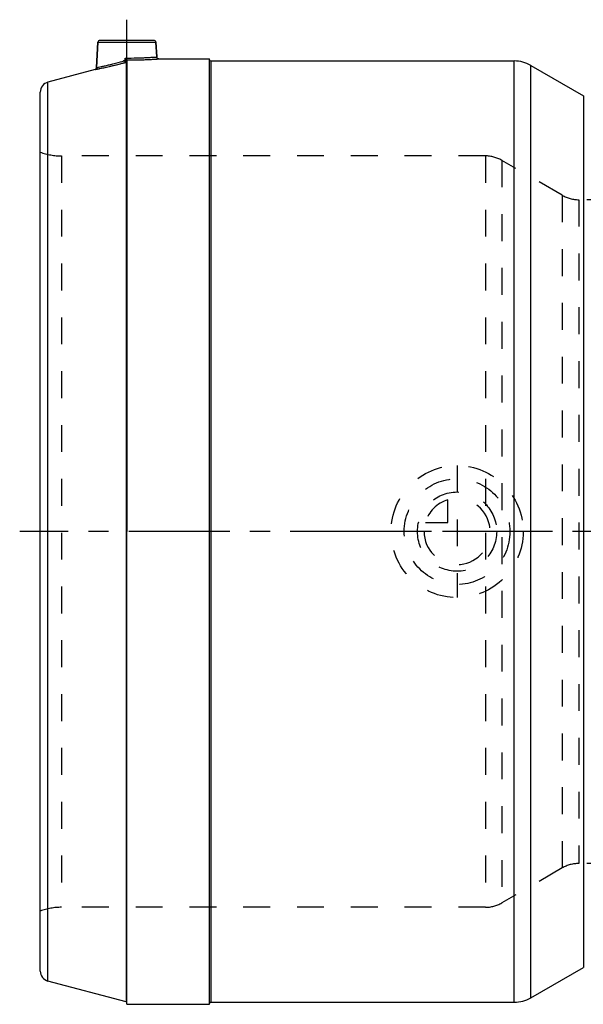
# Model space of a CAD drawing. Header units: millimetres. Extents: x 300 to 703, y 383 to 622.
# Tile 1 of 10: x 300 to 437, y 383 to 622. Entities that reach past the tile are written whole.
import ezdxf

# ---------------------------------------------------------------- set-up
doc = ezdxf.new("R2010")
doc.units = ezdxf.units.MM
doc.header["$LTSCALE"] = 65.185185
doc.linetypes.add('CENTER', pattern=[0.6, 0.375, -0.075, 0.075, -0.075])
doc.linetypes.add('HIDDEN', pattern=[0.2, 0.1, -0.1])
for name, color, linetype in [('KOERPER', 7, 'CONTINUOUS'), ('KONST.EL_MIT_GEO', 7, 'CONTINUOUS'), ('KURVEN', 7, 'CONTINUOUS')]:
    doc.layers.add(name, color=color, linetype=linetype)

msp = doc.modelspace()

# ---------------------------------------------------------------- linework, layer by layer
at = {"layer": 'KOERPER', "color": 2, "linetype": 'CENTER'}
for p, q in [((326.29, 604.78), (326.29, 621.75)), ((703.18, 497.75), (300.29, 497.75))]:
    msp.add_line(p, q, dxfattribs=at)
at = {"layer": 'KOERPER', "color": 7, "linetype": 'Continuous'}
for p, q in [((319.26, 616.28), (318.94, 610.14)), ((333.31, 616.28), (333.5, 612.72)), ((334, 612.25), (346.29, 612.25)), ((346.29, 383.25), (346.29, 612.25)), ((346.59, 611.75), (420.14, 611.75)), ((424.14, 610.68), (436.89, 603.32)), ((326.29, 383.25), (326.29, 497.75)), ((424.14, 384.82), (436.89, 392.18)), ((326.29, 383.25), (346.29, 383.25)), ((346.59, 383.75), (420.14, 383.75))]:
    msp.add_line(p, q, dxfattribs=at)
at = {"layer": 'KOERPER', "color": 8, "linetype": 'HIDDEN'}
for p, q in [((457.29, 578.15), (435.79, 578.15)), ((457.29, 417.35), (435.79, 417.35))]:
    msp.add_line(p, q, dxfattribs=at)
at = {"layer": 'KONST.EL_MIT_GEO', "color": 7, "linetype": 'Continuous'}
for p, q in [((318.94, 610.14), (319.26, 616.28)), ((319.26, 616.28), (333.31, 616.28)), ((332.81, 616.75), (319.76, 616.75)), ((333.5, 612.72), (333.31, 616.28)), ((325.82, 611.85), (325.82, 612.47)), ((325.96, 612.32), (325.82, 612.47)), ((326.06, 611.42), (326.06, 383.81)), ((326.29, 611.99), (326.29, 497.75)), ((346.59, 611.75), (346.59, 383.75)), ((420.14, 383.75), (420.14, 611.75)), ((424.14, 384.82), (424.14, 610.68)), ((318.57, 609.68), (307.14, 606.62)), ((318.57, 609.68), (319.15, 609.8)), ((319.53, 609.88), (319.75, 609.92)), ((307.14, 388.88), (307.14, 606.62)), ((305.29, 391.3), (305.29, 604.2)), ((436.89, 603.32), (436.89, 392.18)), ((326.06, 383.81), (307.14, 388.88))]:
    msp.add_line(p, q, dxfattribs=at)
at = {"layer": 'KONST.EL_MIT_GEO', "color": 8, "linetype": 'HIDDEN'}
for p, q in [((334, 612.25), (333.68, 612.23)), ((346.29, 383.45), (346.29, 612.05)), ((318.72, 609.71), (318.57, 609.68)), ((319.01, 609.77), (318.72, 609.71)), ((310.4, 588.75), (310.4, 406.75)), ((413.14, 588.75), (310.4, 588.75)), ((413.14, 588.75), (413.14, 406.75)), ((417.14, 587.68), (417.14, 407.82)), ((431.79, 579.22), (417.14, 587.68)), ((431.79, 579.22), (431.79, 416.28)), ((435.79, 578.15), (435.79, 417.35)), ((326.29, 383.52), (326.29, 497.75)), ((431.79, 416.28), (417.14, 407.82)), ((413.14, 406.75), (310.4, 406.75))]:
    msp.add_line(p, q, dxfattribs=at)
at = {"layer": 'KONST.EL_MIT_GEO', "color": 7, "linetype": 'Continuous'}
for centre, radius, start, end in [((319.76, 616.25), 0.5, 90, 177), ((332.81, 616.25), 0.5, 3, 90), ((295.04, 727.55), 120.19, 281.8633, 284.8863), ((297.05, 713.4), 105.55, 285.5588, 285.8184), ((351.44, 636.88), 35.39, 223.9575, 224.1522), ((334, 612.75), 0.5, 182.9982, 270.0179), ((346.59, 612.05), 0.3, 180, 270), ((420.14, 603.75), 8, 60, 90), ((318.44, 610.17), 0.5, 284.9855, 356.9976), ((295.73, 724.31), 116.88, 281.5549, 281.748), ((307.79, 604.2), 2.5, 105, 180), ((307.79, 391.3), 2.5, 180, 255), ((420.14, 391.75), 8, 270, 300), ((325.99, 383.52), 0.3, 0, 75), ((346.59, 383.45), 0.3, 90, 180)]:
    msp.add_arc(centre, radius, start, end, dxfattribs=at)
at = {"layer": 'KONST.EL_MIT_GEO', "color": 8, "linetype": 'HIDDEN'}
for centre, radius, start, end in [((294.91, 728.09), 120.74, 281.8163, 284.4729), ((292.77, 736.41), 129.34, 284.4687, 284.8495), ((325.99, 611.71), 0.3, 284.9527, 359.9558), ((326.29, 725.92), 113.93, 269.9989, 270.2916), ((326.27, 727.49), 115.5, 270.295, 273.6753), ((295.7, 724.46), 117.03, 281.4891, 281.7993), ((310.4, 603.75), 15, 250.0516, 270), ((413.14, 580.75), 8, 60, 90), ((435.79, 586.15), 8, 240, 270), ((435.79, 409.35), 8, 90, 120), ((310.4, 391.75), 15, 90, 109.9484), ((413.14, 414.75), 8, 270, 300)]:
    msp.add_arc(centre, radius, start, end, dxfattribs=at)
at = {"layer": 'KONST.EL_MIT_GEO', "color": 7, "linetype": 'Continuous'}
for points, knots in [([(318.94, 610.14), (318.98, 610.15), (319.15, 610.18), (319.5, 610.26), (320.09, 610.39), (320.87, 610.57), (321.83, 610.79), (323.35, 611.17), (324.54, 611.49), (325.36, 611.72)], [0, 0, 0, 0, 0.019036, 0.075408, 0.166954, 0.290234, 0.440733, 0.613126, 1, 1, 1, 1]), ([(325.82, 612.47), (326.79, 612.46), (328.2, 612.47), (330, 612.53), (331.15, 612.58), (332.1, 612.63), (332.75, 612.67), (333.14, 612.7), (333.32, 612.71), (333.43, 612.72), (333.49, 612.72), (333.5, 612.72)], [0, 0, 0, 0, 0.37775, 0.550639, 0.703093, 0.828801, 0.922552, 0.95616, 0.98043, 0.995087, 1, 1, 1, 1]), ([(325.92, 611.39), (325.92, 611.4), (325.91, 611.45), (325.89, 611.55), (325.86, 611.69), (325.83, 611.79), (325.82, 611.85)], [0, 0, 0, 0, 0.094857, 0.313139, 0.628734, 1, 1, 1, 1]), ([(325.92, 611.39), (325.95, 611.4), (326, 611.41), (326.04, 611.42), (326.06, 611.42), (326.06, 611.42)], [0, 0, 0, 0, 0.693779, 0.915966, 1, 1, 1, 1]), ([(325.94, 611.4), (325.93, 611.4), (325.93, 611.39), (325.92, 611.39), (325.92, 611.39)], [0, 0, 0, 0, 0.497306, 1, 1, 1, 1]), ([(326.29, 611.87), (326.29, 611.86), (326.24, 611.87), (326.18, 611.85), (326.07, 611.85), (325.99, 611.85), (325.94, 611.85)], [0, 0, 0, 0, 0.073993, 0.279725, 0.598223, 1, 1, 1, 1]), ([(326.03, 611.52), (326.02, 611.51), (325.99, 611.47), (325.96, 611.43), (325.94, 611.4)], [0, 0, 0, 0, 0.338001, 1, 1, 1, 1]), ([(326.29, 611.99), (326.25, 612.02), (326.18, 612.1), (326.1, 612.18), (326.05, 612.23)], [0, 0, 0, 0, 0.345807, 1, 1, 1, 1]), ([(326.29, 611.87), (326.29, 611.85), (326.21, 611.78), (326.18, 611.71), (326.14, 611.66)], [0, 0, 0, 0, 0.302524, 1, 1, 1, 1]), ([(326.29, 611.99), (327.27, 611.99), (329.09, 612.01), (331.22, 612.09), (332.61, 612.16), (333.32, 612.21), (333.75, 612.23), (333.95, 612.25), (334, 612.25)], [0, 0, 0, 0, 0.382065, 0.706353, 0.830888, 0.923558, 0.980694, 1, 1, 1, 1])]:
    msp.add_open_spline(points, degree=3, knots=knots, dxfattribs=at)
at = {"layer": 'KONST.EL_MIT_GEO', "color": 8, "linetype": 'HIDDEN'}
for points in [[(325.82, 611.84), (325.67, 611.8), (325.51, 611.76), (325.36, 611.72)], [(325.94, 611.85), (325.9, 611.85), (325.86, 611.85), (325.82, 611.85)]]:
    msp.add_open_spline(points, degree=3, dxfattribs=at)
for points, knots in [([(325.82, 612.47), (325.92, 612.37), (326.07, 612.21), (326.22, 612.04), (326.29, 611.99)], [0, 0, 0, 0, 0.62728, 1, 1, 1, 1]), ([(325.92, 611.39), (325.91, 611.4), (325.92, 611.45), (325.89, 611.55), (325.86, 611.69), (325.84, 611.79), (325.82, 611.85)], [0, 0, 0, 0, 0.094431, 0.312957, 0.628815, 1, 1, 1, 1]), ([(325.92, 611.39), (325.95, 611.4), (326, 611.51), (326.13, 611.63), (326.2, 611.77), (326.29, 611.84), (326.29, 611.87)], [0, 0, 0, 0, 0.181298, 0.524735, 0.853863, 1, 1, 1, 1]), ([(325.92, 611.39), (325.95, 611.4), (326, 611.41), (326.04, 611.41), (326.06, 611.42), (326.06, 611.42)], [0, 0, 0, 0, 0.688441, 0.912712, 1, 1, 1, 1])]:
    msp.add_open_spline(points, degree=3, knots=knots, dxfattribs=at)
at = {"layer": 'KONST.EL_MIT_GEO', "color": 7, "linetype": 'Continuous'}
for points in [[(325.94, 611.85), (325.9, 611.84), (325.86, 611.84), (325.82, 611.85)], [(326.14, 611.66), (326.1, 611.61), (326.07, 611.57), (326.03, 611.52)], [(326.22, 611.51), (326.18, 611.47), (326.12, 611.43), (326.06, 611.42)], [(326.28, 611.63), (326.27, 611.59), (326.24, 611.55), (326.22, 611.51)]]:
    msp.add_open_spline(points, degree=3, dxfattribs=at)
at = {"layer": 'KURVEN', "color": 8, "linetype": 'HIDDEN'}
for p, q in [((406.29, 513.75), (406.29, 481.75)), ((404.09, 499.95), (404.09, 505.44)), ((398.6, 499.95), (404.09, 499.95)), ((422.29, 497.75), (390.29, 497.75))]:
    msp.add_line(p, q, dxfattribs=at)
for radius in [16, 12.8, 9.6]:
    msp.add_circle((406.29, 497.75), radius, dxfattribs=at)
for start, end in [(180, 90), (105.962, 164.038)]:
    msp.add_arc((406.29, 497.75), 8, start, end, dxfattribs=at)

doc.saveas('drawing.dxf')
